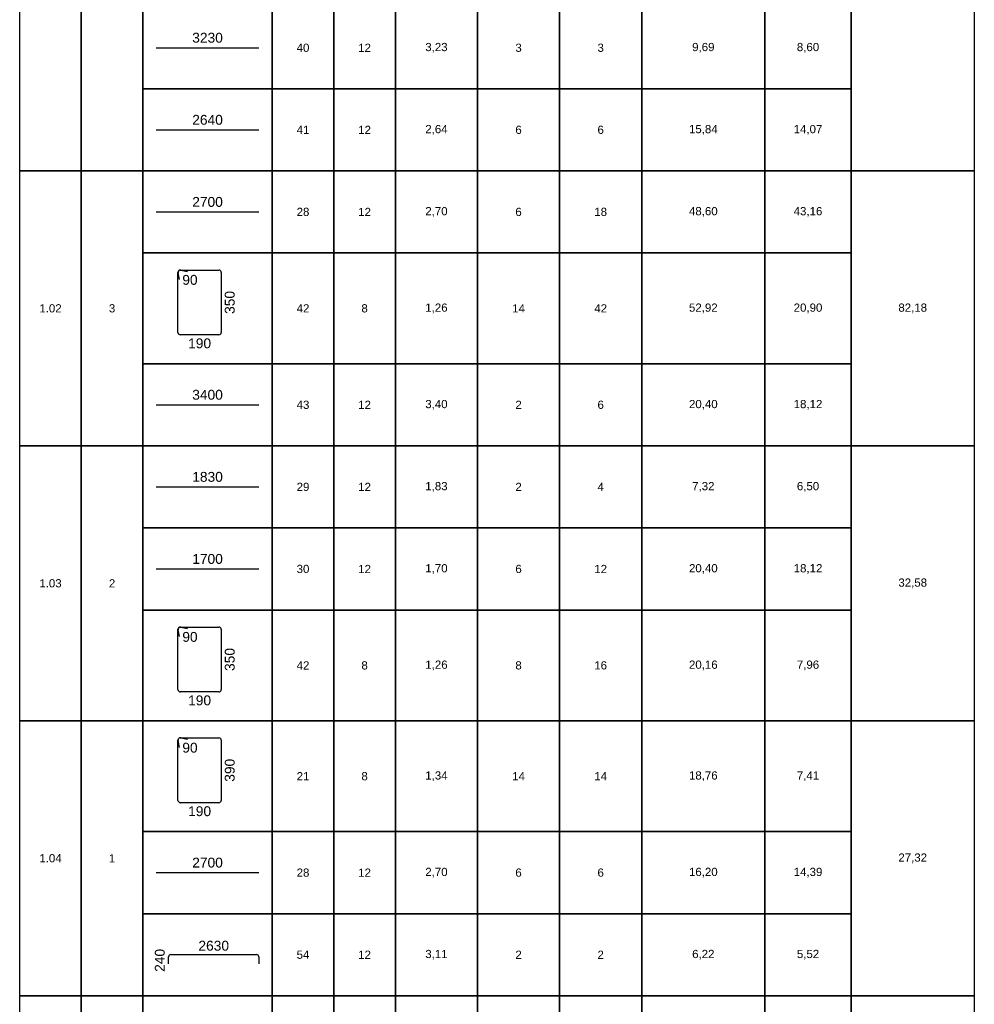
# Model space of a CAD drawing. Extents: x -1906120 to 89837, y -39133 to 303704.
# Tile 5 of 55: x -14050 to -9400, y -20015 to -15217. Entities that reach past the tile are written whole.
import ezdxf
from ezdxf.enums import TextEntityAlignment as Align

# ---------------------------------------------------------------- set-up
doc = ezdxf.new("R2010")
doc.units = 0
doc.header["$LTSCALE"] = 10
doc.header["$MEASUREMENT"] = 0
doc.layers.add('RCAD_tabele zbrojenia', color=7, linetype='Continuous')
doc.styles.add('style2', font='arial.ttf', dxfattribs={"height": 40})

msp = doc.modelspace()

# ---------------------------------------------------------------- linework, layer by layer
at = {"layer": 'RCAD_tabele zbrojenia', "color": 1}
for p, q in [((-14049.70583, -39133.42964), (-14049.70583, -1123.42964)), ((-9399.70583, -1123.42964), (-9399.70583, -39133.42964)), ((-14049.70583, -15953.42964), (-14049.70583, -14213.42964)), ((-13749.70583, -14213.42964), (-13749.70583, -15953.42964)), ((-13749.70583, -15953.42964), (-13749.70583, -14213.42964)), ((-13449.70583, -14213.42964), (-13449.70583, -15953.42964)), ((-9999.70583, -15953.42964), (-9999.70583, -14213.42964)), ((-9399.70583, -14213.42964), (-9399.70583, -15953.42964)), ((-13449.70583, -15553.42964), (-13449.70583, -15153.42964)), ((-12819.70583, -15153.42964), (-12819.70583, -15553.42964)), ((-12819.70583, -15553.42964), (-12819.70583, -15153.42964)), ((-12519.70583, -15153.42964), (-12519.70583, -15553.42964)), ((-12519.70583, -15553.42964), (-12519.70583, -15153.42964)), ((-12219.70583, -15153.42964), (-12219.70583, -15553.42964)), ((-12219.70583, -15553.42964), (-12219.70583, -15153.42964)), ((-11819.70583, -15153.42964), (-11819.70583, -15553.42964)), ((-11819.70583, -15553.42964), (-11819.70583, -15153.42964)), ((-11419.70583, -15153.42964), (-11419.70583, -15553.42964)), ((-11419.70583, -15553.42964), (-11419.70583, -15153.42964)), ((-11019.70583, -15153.42964), (-11019.70583, -15553.42964)), ((-11019.70583, -15553.42964), (-11019.70583, -15153.42964)), ((-10419.70583, -15153.42964), (-10419.70583, -15553.42964)), ((-10419.70583, -15553.42964), (-10419.70583, -15153.42964)), ((-9999.70583, -15153.42964), (-9999.70583, -15553.42964)), ((-12819.70583, -15553.42964), (-13449.70583, -15553.42964)), ((-13449.70583, -15553.42964), (-12819.70583, -15553.42964)), ((-13449.70583, -15953.42964), (-13449.70583, -15553.42964)), ((-12519.70583, -15553.42964), (-12819.70583, -15553.42964)), ((-12819.70583, -15553.42964), (-12819.70583, -15953.42964)), ((-12819.70583, -15553.42964), (-12519.70583, -15553.42964)), ((-12819.70583, -15953.42964), (-12819.70583, -15553.42964)), ((-12219.70583, -15553.42964), (-12519.70583, -15553.42964)), ((-12519.70583, -15553.42964), (-12519.70583, -15953.42964)), ((-12519.70583, -15553.42964), (-12219.70583, -15553.42964)), ((-12519.70583, -15953.42964), (-12519.70583, -15553.42964)), ((-11819.70583, -15553.42964), (-12219.70583, -15553.42964)), ((-12219.70583, -15553.42964), (-12219.70583, -15953.42964)), ((-12219.70583, -15553.42964), (-11819.70583, -15553.42964)), ((-12219.70583, -15953.42964), (-12219.70583, -15553.42964)), ((-11419.70583, -15553.42964), (-11819.70583, -15553.42964)), ((-11819.70583, -15553.42964), (-11819.70583, -15953.42964)), ((-11819.70583, -15553.42964), (-11419.70583, -15553.42964)), ((-11819.70583, -15953.42964), (-11819.70583, -15553.42964)), ((-11019.70583, -15553.42964), (-11419.70583, -15553.42964)), ((-11419.70583, -15553.42964), (-11419.70583, -15953.42964)), ((-11419.70583, -15553.42964), (-11019.70583, -15553.42964)), ((-11419.70583, -15953.42964), (-11419.70583, -15553.42964)), ((-10419.70583, -15553.42964), (-11019.70583, -15553.42964)), ((-11019.70583, -15553.42964), (-11019.70583, -15953.42964)), ((-11019.70583, -15553.42964), (-10419.70583, -15553.42964)), ((-11019.70583, -15953.42964), (-11019.70583, -15553.42964)), ((-9999.70583, -15553.42964), (-10419.70583, -15553.42964)), ((-10419.70583, -15553.42964), (-10419.70583, -15953.42964)), ((-10419.70583, -15553.42964), (-9999.70583, -15553.42964)), ((-10419.70583, -15953.42964), (-10419.70583, -15553.42964)), ((-9999.70583, -15553.42964), (-9999.70583, -15953.42964)), ((-13749.70583, -15953.42964), (-14049.70583, -15953.42964)), ((-14049.70583, -15953.42964), (-13749.70583, -15953.42964)), ((-14049.70583, -17293.42964), (-14049.70583, -15953.42964)), ((-13449.70583, -15953.42964), (-13749.70583, -15953.42964)), ((-13749.70583, -15953.42964), (-13749.70583, -17293.42964)), ((-13749.70583, -15953.42964), (-13449.70583, -15953.42964)), ((-13749.70583, -17293.42964), (-13749.70583, -15953.42964)), ((-13449.70583, -15953.42964), (-13449.70583, -17293.42964)), ((-12819.70583, -15953.42964), (-13449.70583, -15953.42964)), ((-13449.70583, -15953.42964), (-12819.70583, -15953.42964)), ((-13449.70583, -16353.42964), (-13449.70583, -15953.42964)), ((-12519.70583, -15953.42964), (-12819.70583, -15953.42964)), ((-12819.70583, -15953.42964), (-12819.70583, -16353.42964)), ((-12819.70583, -15953.42964), (-12519.70583, -15953.42964)), ((-12819.70583, -16353.42964), (-12819.70583, -15953.42964)), ((-12219.70583, -15953.42964), (-12519.70583, -15953.42964)), ((-12519.70583, -15953.42964), (-12519.70583, -16353.42964)), ((-12519.70583, -15953.42964), (-12219.70583, -15953.42964)), ((-12519.70583, -16353.42964), (-12519.70583, -15953.42964)), ((-11819.70583, -15953.42964), (-12219.70583, -15953.42964)), ((-12219.70583, -15953.42964), (-12219.70583, -16353.42964)), ((-12219.70583, -15953.42964), (-11819.70583, -15953.42964)), ((-12219.70583, -16353.42964), (-12219.70583, -15953.42964)), ((-11419.70583, -15953.42964), (-11819.70583, -15953.42964)), ((-11819.70583, -15953.42964), (-11819.70583, -16353.42964)), ((-11819.70583, -15953.42964), (-11419.70583, -15953.42964)), ((-11819.70583, -16353.42964), (-11819.70583, -15953.42964)), ((-11019.70583, -15953.42964), (-11419.70583, -15953.42964)), ((-11419.70583, -15953.42964), (-11419.70583, -16353.42964)), ((-11419.70583, -15953.42964), (-11019.70583, -15953.42964)), ((-11419.70583, -16353.42964), (-11419.70583, -15953.42964)), ((-10419.70583, -15953.42964), (-11019.70583, -15953.42964)), ((-11019.70583, -15953.42964), (-11019.70583, -16353.42964)), ((-11019.70583, -15953.42964), (-10419.70583, -15953.42964)), ((-11019.70583, -16353.42964), (-11019.70583, -15953.42964)), ((-9999.70583, -15953.42964), (-10419.70583, -15953.42964)), ((-10419.70583, -15953.42964), (-10419.70583, -16353.42964)), ((-10419.70583, -15953.42964), (-9999.70583, -15953.42964)), ((-10419.70583, -16353.42964), (-10419.70583, -15953.42964)), ((-9399.70583, -15953.42964), (-9999.70583, -15953.42964)), ((-9999.70583, -15953.42964), (-9399.70583, -15953.42964)), ((-9999.70583, -17293.42964), (-9999.70583, -15953.42964)), ((-9999.70583, -15953.42964), (-9999.70583, -16353.42964)), ((-9399.70583, -15953.42964), (-9399.70583, -17293.42964)), ((-12819.70583, -16353.42964), (-13449.70583, -16353.42964)), ((-13449.70583, -16353.42964), (-12819.70583, -16353.42964)), ((-13449.70583, -16893.42964), (-13449.70583, -16353.42964)), ((-12519.70583, -16353.42964), (-12819.70583, -16353.42964)), ((-12819.70583, -16353.42964), (-12819.70583, -16893.42964)), ((-12819.70583, -16353.42964), (-12519.70583, -16353.42964)), ((-12819.70583, -16893.42964), (-12819.70583, -16353.42964)), ((-12219.70583, -16353.42964), (-12519.70583, -16353.42964)), ((-12519.70583, -16353.42964), (-12519.70583, -16893.42964)), ((-12519.70583, -16353.42964), (-12219.70583, -16353.42964)), ((-12519.70583, -16893.42964), (-12519.70583, -16353.42964)), ((-11819.70583, -16353.42964), (-12219.70583, -16353.42964)), ((-12219.70583, -16353.42964), (-12219.70583, -16893.42964)), ((-12219.70583, -16353.42964), (-11819.70583, -16353.42964)), ((-12219.70583, -16893.42964), (-12219.70583, -16353.42964)), ((-11419.70583, -16353.42964), (-11819.70583, -16353.42964)), ((-11819.70583, -16353.42964), (-11819.70583, -16893.42964)), ((-11819.70583, -16353.42964), (-11419.70583, -16353.42964)), ((-11819.70583, -16893.42964), (-11819.70583, -16353.42964)), ((-11019.70583, -16353.42964), (-11419.70583, -16353.42964)), ((-11419.70583, -16353.42964), (-11419.70583, -16893.42964)), ((-11419.70583, -16353.42964), (-11019.70583, -16353.42964)), ((-11419.70583, -16893.42964), (-11419.70583, -16353.42964)), ((-10419.70583, -16353.42964), (-11019.70583, -16353.42964)), ((-11019.70583, -16353.42964), (-11019.70583, -16893.42964)), ((-11019.70583, -16353.42964), (-10419.70583, -16353.42964)), ((-11019.70583, -16893.42964), (-11019.70583, -16353.42964)), ((-9999.70583, -16353.42964), (-10419.70583, -16353.42964)), ((-10419.70583, -16353.42964), (-10419.70583, -16893.42964)), ((-10419.70583, -16353.42964), (-9999.70583, -16353.42964)), ((-10419.70583, -16893.42964), (-10419.70583, -16353.42964)), ((-9999.70583, -16353.42964), (-9999.70583, -16893.42964)), ((-12819.70583, -16893.42964), (-13449.70583, -16893.42964)), ((-13449.70583, -16893.42964), (-12819.70583, -16893.42964)), ((-13449.70583, -17293.42964), (-13449.70583, -16893.42964)), ((-12519.70583, -16893.42964), (-12819.70583, -16893.42964)), ((-12819.70583, -16893.42964), (-12819.70583, -17293.42964)), ((-12819.70583, -16893.42964), (-12519.70583, -16893.42964)), ((-12819.70583, -17293.42964), (-12819.70583, -16893.42964)), ((-12219.70583, -16893.42964), (-12519.70583, -16893.42964)), ((-12519.70583, -16893.42964), (-12519.70583, -17293.42964)), ((-12519.70583, -16893.42964), (-12219.70583, -16893.42964)), ((-12519.70583, -17293.42964), (-12519.70583, -16893.42964)), ((-11819.70583, -16893.42964), (-12219.70583, -16893.42964)), ((-12219.70583, -16893.42964), (-12219.70583, -17293.42964)), ((-12219.70583, -16893.42964), (-11819.70583, -16893.42964)), ((-12219.70583, -17293.42964), (-12219.70583, -16893.42964)), ((-11419.70583, -16893.42964), (-11819.70583, -16893.42964)), ((-11819.70583, -16893.42964), (-11819.70583, -17293.42964)), ((-11819.70583, -16893.42964), (-11419.70583, -16893.42964)), ((-11819.70583, -17293.42964), (-11819.70583, -16893.42964)), ((-11019.70583, -16893.42964), (-11419.70583, -16893.42964)), ((-11419.70583, -16893.42964), (-11419.70583, -17293.42964)), ((-11419.70583, -16893.42964), (-11019.70583, -16893.42964)), ((-11419.70583, -17293.42964), (-11419.70583, -16893.42964)), ((-10419.70583, -16893.42964), (-11019.70583, -16893.42964)), ((-11019.70583, -16893.42964), (-11019.70583, -17293.42964)), ((-11019.70583, -16893.42964), (-10419.70583, -16893.42964)), ((-11019.70583, -17293.42964), (-11019.70583, -16893.42964)), ((-9999.70583, -16893.42964), (-10419.70583, -16893.42964)), ((-10419.70583, -16893.42964), (-10419.70583, -17293.42964)), ((-10419.70583, -16893.42964), (-9999.70583, -16893.42964)), ((-10419.70583, -17293.42964), (-10419.70583, -16893.42964)), ((-9999.70583, -16893.42964), (-9999.70583, -17293.42964)), ((-13749.70583, -17293.42964), (-14049.70583, -17293.42964)), ((-14049.70583, -17293.42964), (-13749.70583, -17293.42964)), ((-14049.70583, -18633.42964), (-14049.70583, -17293.42964)), ((-13449.70583, -17293.42964), (-13749.70583, -17293.42964)), ((-13749.70583, -17293.42964), (-13749.70583, -18633.42964)), ((-13749.70583, -17293.42964), (-13449.70583, -17293.42964)), ((-13749.70583, -18633.42964), (-13749.70583, -17293.42964)), ((-13449.70583, -17293.42964), (-13449.70583, -18633.42964)), ((-12819.70583, -17293.42964), (-13449.70583, -17293.42964)), ((-13449.70583, -17293.42964), (-12819.70583, -17293.42964)), ((-13449.70583, -17693.42964), (-13449.70583, -17293.42964)), ((-12519.70583, -17293.42964), (-12819.70583, -17293.42964)), ((-12819.70583, -17293.42964), (-12819.70583, -17693.42964)), ((-12819.70583, -17293.42964), (-12519.70583, -17293.42964)), ((-12819.70583, -17693.42964), (-12819.70583, -17293.42964)), ((-12219.70583, -17293.42964), (-12519.70583, -17293.42964)), ((-12519.70583, -17293.42964), (-12519.70583, -17693.42964)), ((-12519.70583, -17293.42964), (-12219.70583, -17293.42964)), ((-12519.70583, -17693.42964), (-12519.70583, -17293.42964)), ((-11819.70583, -17293.42964), (-12219.70583, -17293.42964)), ((-12219.70583, -17293.42964), (-12219.70583, -17693.42964)), ((-12219.70583, -17293.42964), (-11819.70583, -17293.42964)), ((-12219.70583, -17693.42964), (-12219.70583, -17293.42964)), ((-11419.70583, -17293.42964), (-11819.70583, -17293.42964)), ((-11819.70583, -17293.42964), (-11819.70583, -17693.42964)), ((-11819.70583, -17293.42964), (-11419.70583, -17293.42964)), ((-11819.70583, -17693.42964), (-11819.70583, -17293.42964)), ((-11019.70583, -17293.42964), (-11419.70583, -17293.42964)), ((-11419.70583, -17293.42964), (-11419.70583, -17693.42964)), ((-11419.70583, -17293.42964), (-11019.70583, -17293.42964)), ((-11419.70583, -17693.42964), (-11419.70583, -17293.42964)), ((-10419.70583, -17293.42964), (-11019.70583, -17293.42964)), ((-11019.70583, -17293.42964), (-11019.70583, -17693.42964)), ((-11019.70583, -17293.42964), (-10419.70583, -17293.42964)), ((-11019.70583, -17693.42964), (-11019.70583, -17293.42964)), ((-9999.70583, -17293.42964), (-10419.70583, -17293.42964)), ((-10419.70583, -17293.42964), (-10419.70583, -17693.42964)), ((-10419.70583, -17293.42964), (-9999.70583, -17293.42964)), ((-10419.70583, -17693.42964), (-10419.70583, -17293.42964)), ((-9399.70583, -17293.42964), (-9999.70583, -17293.42964)), ((-9999.70583, -17293.42964), (-9399.70583, -17293.42964)), ((-9999.70583, -18633.42964), (-9999.70583, -17293.42964)), ((-9999.70583, -17293.42964), (-9999.70583, -17693.42964)), ((-9399.70583, -17293.42964), (-9399.70583, -18633.42964)), ((-12819.70583, -17693.42964), (-13449.70583, -17693.42964)), ((-13449.70583, -17693.42964), (-12819.70583, -17693.42964)), ((-13449.70583, -18093.42964), (-13449.70583, -17693.42964)), ((-12519.70583, -17693.42964), (-12819.70583, -17693.42964)), ((-12819.70583, -17693.42964), (-12819.70583, -18093.42964)), ((-12819.70583, -17693.42964), (-12519.70583, -17693.42964)), ((-12819.70583, -18093.42964), (-12819.70583, -17693.42964)), ((-12219.70583, -17693.42964), (-12519.70583, -17693.42964)), ((-12519.70583, -17693.42964), (-12519.70583, -18093.42964)), ((-12519.70583, -17693.42964), (-12219.70583, -17693.42964)), ((-12519.70583, -18093.42964), (-12519.70583, -17693.42964)), ((-11819.70583, -17693.42964), (-12219.70583, -17693.42964)), ((-12219.70583, -17693.42964), (-12219.70583, -18093.42964)), ((-12219.70583, -17693.42964), (-11819.70583, -17693.42964)), ((-12219.70583, -18093.42964), (-12219.70583, -17693.42964)), ((-11419.70583, -17693.42964), (-11819.70583, -17693.42964)), ((-11819.70583, -17693.42964), (-11819.70583, -18093.42964)), ((-11819.70583, -17693.42964), (-11419.70583, -17693.42964)), ((-11819.70583, -18093.42964), (-11819.70583, -17693.42964)), ((-11019.70583, -17693.42964), (-11419.70583, -17693.42964)), ((-11419.70583, -17693.42964), (-11419.70583, -18093.42964)), ((-11419.70583, -17693.42964), (-11019.70583, -17693.42964)), ((-11419.70583, -18093.42964), (-11419.70583, -17693.42964)), ((-10419.70583, -17693.42964), (-11019.70583, -17693.42964)), ((-11019.70583, -17693.42964), (-11019.70583, -18093.42964)), ((-11019.70583, -17693.42964), (-10419.70583, -17693.42964)), ((-11019.70583, -18093.42964), (-11019.70583, -17693.42964)), ((-9999.70583, -17693.42964), (-10419.70583, -17693.42964)), ((-10419.70583, -17693.42964), (-10419.70583, -18093.42964)), ((-10419.70583, -17693.42964), (-9999.70583, -17693.42964)), ((-10419.70583, -18093.42964), (-10419.70583, -17693.42964)), ((-9999.70583, -17693.42964), (-9999.70583, -18093.42964)), ((-12819.70583, -18093.42964), (-13449.70583, -18093.42964)), ((-13449.70583, -18093.42964), (-12819.70583, -18093.42964)), ((-13449.70583, -18633.42964), (-13449.70583, -18093.42964)), ((-12519.70583, -18093.42964), (-12819.70583, -18093.42964)), ((-12819.70583, -18093.42964), (-12819.70583, -18633.42964)), ((-12819.70583, -18093.42964), (-12519.70583, -18093.42964)), ((-12819.70583, -18633.42964), (-12819.70583, -18093.42964)), ((-12219.70583, -18093.42964), (-12519.70583, -18093.42964)), ((-12519.70583, -18093.42964), (-12519.70583, -18633.42964)), ((-12519.70583, -18093.42964), (-12219.70583, -18093.42964)), ((-12519.70583, -18633.42964), (-12519.70583, -18093.42964)), ((-11819.70583, -18093.42964), (-12219.70583, -18093.42964)), ((-12219.70583, -18093.42964), (-12219.70583, -18633.42964)), ((-12219.70583, -18093.42964), (-11819.70583, -18093.42964)), ((-12219.70583, -18633.42964), (-12219.70583, -18093.42964)), ((-11419.70583, -18093.42964), (-11819.70583, -18093.42964)), ((-11819.70583, -18093.42964), (-11819.70583, -18633.42964)), ((-11819.70583, -18093.42964), (-11419.70583, -18093.42964)), ((-11819.70583, -18633.42964), (-11819.70583, -18093.42964)), ((-11019.70583, -18093.42964), (-11419.70583, -18093.42964)), ((-11419.70583, -18093.42964), (-11419.70583, -18633.42964)), ((-11419.70583, -18093.42964), (-11019.70583, -18093.42964)), ((-11419.70583, -18633.42964), (-11419.70583, -18093.42964)), ((-10419.70583, -18093.42964), (-11019.70583, -18093.42964)), ((-11019.70583, -18093.42964), (-11019.70583, -18633.42964)), ((-11019.70583, -18093.42964), (-10419.70583, -18093.42964)), ((-11019.70583, -18633.42964), (-11019.70583, -18093.42964)), ((-9999.70583, -18093.42964), (-10419.70583, -18093.42964)), ((-10419.70583, -18093.42964), (-10419.70583, -18633.42964)), ((-10419.70583, -18093.42964), (-9999.70583, -18093.42964)), ((-10419.70583, -18633.42964), (-10419.70583, -18093.42964)), ((-9999.70583, -18093.42964), (-9999.70583, -18633.42964)), ((-13749.70583, -18633.42964), (-14049.70583, -18633.42964)), ((-14049.70583, -18633.42964), (-13749.70583, -18633.42964)), ((-14049.70583, -19973.42964), (-14049.70583, -18633.42964)), ((-13449.70583, -18633.42964), (-13749.70583, -18633.42964)), ((-13749.70583, -18633.42964), (-13749.70583, -19973.42964)), ((-13749.70583, -18633.42964), (-13449.70583, -18633.42964)), ((-13749.70583, -19973.42964), (-13749.70583, -18633.42964)), ((-13449.70583, -18633.42964), (-13449.70583, -19973.42964)), ((-12819.70583, -18633.42964), (-13449.70583, -18633.42964)), ((-13449.70583, -18633.42964), (-12819.70583, -18633.42964)), ((-13449.70583, -19173.42964), (-13449.70583, -18633.42964)), ((-12519.70583, -18633.42964), (-12819.70583, -18633.42964)), ((-12819.70583, -18633.42964), (-12819.70583, -19173.42964)), ((-12819.70583, -18633.42964), (-12519.70583, -18633.42964)), ((-12819.70583, -19173.42964), (-12819.70583, -18633.42964)), ((-12219.70583, -18633.42964), (-12519.70583, -18633.42964)), ((-12519.70583, -18633.42964), (-12519.70583, -19173.42964)), ((-12519.70583, -18633.42964), (-12219.70583, -18633.42964)), ((-12519.70583, -19173.42964), (-12519.70583, -18633.42964)), ((-11819.70583, -18633.42964), (-12219.70583, -18633.42964)), ((-12219.70583, -18633.42964), (-12219.70583, -19173.42964)), ((-12219.70583, -18633.42964), (-11819.70583, -18633.42964)), ((-12219.70583, -19173.42964), (-12219.70583, -18633.42964)), ((-11419.70583, -18633.42964), (-11819.70583, -18633.42964)), ((-11819.70583, -18633.42964), (-11819.70583, -19173.42964)), ((-11819.70583, -18633.42964), (-11419.70583, -18633.42964)), ((-11819.70583, -19173.42964), (-11819.70583, -18633.42964)), ((-11019.70583, -18633.42964), (-11419.70583, -18633.42964)), ((-11419.70583, -18633.42964), (-11419.70583, -19173.42964)), ((-11419.70583, -18633.42964), (-11019.70583, -18633.42964)), ((-11419.70583, -19173.42964), (-11419.70583, -18633.42964)), ((-10419.70583, -18633.42964), (-11019.70583, -18633.42964)), ((-11019.70583, -18633.42964), (-11019.70583, -19173.42964)), ((-11019.70583, -18633.42964), (-10419.70583, -18633.42964)), ((-11019.70583, -19173.42964), (-11019.70583, -18633.42964)), ((-9999.70583, -18633.42964), (-10419.70583, -18633.42964)), ((-10419.70583, -18633.42964), (-10419.70583, -19173.42964)), ((-10419.70583, -18633.42964), (-9999.70583, -18633.42964)), ((-10419.70583, -19173.42964), (-10419.70583, -18633.42964)), ((-9399.70583, -18633.42964), (-9999.70583, -18633.42964)), ((-9999.70583, -18633.42964), (-9399.70583, -18633.42964)), ((-9999.70583, -19973.42964), (-9999.70583, -18633.42964)), ((-9999.70583, -18633.42964), (-9999.70583, -19173.42964)), ((-9399.70583, -18633.42964), (-9399.70583, -19973.42964)), ((-12819.70583, -19173.42964), (-13449.70583, -19173.42964)), ((-13449.70583, -19173.42964), (-12819.70583, -19173.42964)), ((-13449.70583, -19573.42964), (-13449.70583, -19173.42964)), ((-12519.70583, -19173.42964), (-12819.70583, -19173.42964)), ((-12819.70583, -19173.42964), (-12819.70583, -19573.42964)), ((-12819.70583, -19173.42964), (-12519.70583, -19173.42964)), ((-12819.70583, -19573.42964), (-12819.70583, -19173.42964)), ((-12219.70583, -19173.42964), (-12519.70583, -19173.42964)), ((-12519.70583, -19173.42964), (-12519.70583, -19573.42964)), ((-12519.70583, -19173.42964), (-12219.70583, -19173.42964)), ((-12519.70583, -19573.42964), (-12519.70583, -19173.42964)), ((-11819.70583, -19173.42964), (-12219.70583, -19173.42964)), ((-12219.70583, -19173.42964), (-12219.70583, -19573.42964)), ((-12219.70583, -19173.42964), (-11819.70583, -19173.42964)), ((-12219.70583, -19573.42964), (-12219.70583, -19173.42964)), ((-11419.70583, -19173.42964), (-11819.70583, -19173.42964)), ((-11819.70583, -19173.42964), (-11819.70583, -19573.42964)), ((-11819.70583, -19173.42964), (-11419.70583, -19173.42964)), ((-11819.70583, -19573.42964), (-11819.70583, -19173.42964)), ((-11019.70583, -19173.42964), (-11419.70583, -19173.42964)), ((-11419.70583, -19173.42964), (-11419.70583, -19573.42964)), ((-11419.70583, -19173.42964), (-11019.70583, -19173.42964)), ((-11419.70583, -19573.42964), (-11419.70583, -19173.42964)), ((-10419.70583, -19173.42964), (-11019.70583, -19173.42964)), ((-11019.70583, -19173.42964), (-11019.70583, -19573.42964)), ((-11019.70583, -19173.42964), (-10419.70583, -19173.42964)), ((-11019.70583, -19573.42964), (-11019.70583, -19173.42964)), ((-9999.70583, -19173.42964), (-10419.70583, -19173.42964)), ((-10419.70583, -19173.42964), (-10419.70583, -19573.42964)), ((-10419.70583, -19173.42964), (-9999.70583, -19173.42964)), ((-10419.70583, -19573.42964), (-10419.70583, -19173.42964)), ((-9999.70583, -19173.42964), (-9999.70583, -19573.42964)), ((-12819.70583, -19573.42964), (-13449.70583, -19573.42964)), ((-13449.70583, -19573.42964), (-12819.70583, -19573.42964)), ((-13449.70583, -19973.42964), (-13449.70583, -19573.42964)), ((-12519.70583, -19573.42964), (-12819.70583, -19573.42964)), ((-12819.70583, -19573.42964), (-12819.70583, -19973.42964)), ((-12819.70583, -19573.42964), (-12519.70583, -19573.42964)), ((-12819.70583, -19973.42964), (-12819.70583, -19573.42964)), ((-12219.70583, -19573.42964), (-12519.70583, -19573.42964)), ((-12519.70583, -19573.42964), (-12519.70583, -19973.42964)), ((-12519.70583, -19573.42964), (-12219.70583, -19573.42964)), ((-12519.70583, -19973.42964), (-12519.70583, -19573.42964)), ((-11819.70583, -19573.42964), (-12219.70583, -19573.42964)), ((-12219.70583, -19573.42964), (-12219.70583, -19973.42964)), ((-12219.70583, -19573.42964), (-11819.70583, -19573.42964)), ((-12219.70583, -19973.42964), (-12219.70583, -19573.42964)), ((-11419.70583, -19573.42964), (-11819.70583, -19573.42964)), ((-11819.70583, -19573.42964), (-11819.70583, -19973.42964)), ((-11819.70583, -19573.42964), (-11419.70583, -19573.42964)), ((-11819.70583, -19973.42964), (-11819.70583, -19573.42964)), ((-11019.70583, -19573.42964), (-11419.70583, -19573.42964)), ((-11419.70583, -19573.42964), (-11419.70583, -19973.42964)), ((-11419.70583, -19573.42964), (-11019.70583, -19573.42964)), ((-11419.70583, -19973.42964), (-11419.70583, -19573.42964)), ((-10419.70583, -19573.42964), (-11019.70583, -19573.42964)), ((-11019.70583, -19573.42964), (-11019.70583, -19973.42964)), ((-11019.70583, -19573.42964), (-10419.70583, -19573.42964)), ((-11019.70583, -19973.42964), (-11019.70583, -19573.42964)), ((-9999.70583, -19573.42964), (-10419.70583, -19573.42964)), ((-10419.70583, -19573.42964), (-10419.70583, -19973.42964)), ((-10419.70583, -19573.42964), (-9999.70583, -19573.42964)), ((-10419.70583, -19973.42964), (-10419.70583, -19573.42964)), ((-9999.70583, -19573.42964), (-9999.70583, -19973.42964)), ((-13749.70583, -19973.42964), (-14049.70583, -19973.42964)), ((-14049.70583, -19973.42964), (-13749.70583, -19973.42964)), ((-14049.70583, -21313.42964), (-14049.70583, -19973.42964)), ((-13449.70583, -19973.42964), (-13749.70583, -19973.42964)), ((-13749.70583, -19973.42964), (-13749.70583, -21313.42964)), ((-13749.70583, -19973.42964), (-13449.70583, -19973.42964)), ((-13749.70583, -21313.42964), (-13749.70583, -19973.42964)), ((-13449.70583, -19973.42964), (-13449.70583, -21313.42964)), ((-12819.70583, -19973.42964), (-13449.70583, -19973.42964)), ((-13449.70583, -19973.42964), (-12819.70583, -19973.42964)), ((-13449.70583, -20513.42964), (-13449.70583, -19973.42964)), ((-12519.70583, -19973.42964), (-12819.70583, -19973.42964)), ((-12819.70583, -19973.42964), (-12819.70583, -20513.42964)), ((-12819.70583, -19973.42964), (-12519.70583, -19973.42964)), ((-12819.70583, -20513.42964), (-12819.70583, -19973.42964)), ((-12219.70583, -19973.42964), (-12519.70583, -19973.42964)), ((-12519.70583, -19973.42964), (-12519.70583, -20513.42964)), ((-12519.70583, -19973.42964), (-12219.70583, -19973.42964)), ((-12519.70583, -20513.42964), (-12519.70583, -19973.42964)), ((-11819.70583, -19973.42964), (-12219.70583, -19973.42964)), ((-12219.70583, -19973.42964), (-12219.70583, -20513.42964)), ((-12219.70583, -19973.42964), (-11819.70583, -19973.42964)), ((-12219.70583, -20513.42964), (-12219.70583, -19973.42964)), ((-11419.70583, -19973.42964), (-11819.70583, -19973.42964)), ((-11819.70583, -19973.42964), (-11819.70583, -20513.42964)), ((-11819.70583, -19973.42964), (-11419.70583, -19973.42964)), ((-11819.70583, -20513.42964), (-11819.70583, -19973.42964)), ((-11019.70583, -19973.42964), (-11419.70583, -19973.42964)), ((-11419.70583, -19973.42964), (-11419.70583, -20513.42964)), ((-11419.70583, -19973.42964), (-11019.70583, -19973.42964)), ((-11419.70583, -20513.42964), (-11419.70583, -19973.42964)), ((-10419.70583, -19973.42964), (-11019.70583, -19973.42964)), ((-11019.70583, -19973.42964), (-11019.70583, -20513.42964)), ((-11019.70583, -19973.42964), (-10419.70583, -19973.42964)), ((-11019.70583, -20513.42964), (-11019.70583, -19973.42964)), ((-9999.70583, -19973.42964), (-10419.70583, -19973.42964)), ((-10419.70583, -19973.42964), (-10419.70583, -20513.42964)), ((-10419.70583, -19973.42964), (-9999.70583, -19973.42964)), ((-10419.70583, -20513.42964), (-10419.70583, -19973.42964)), ((-9399.70583, -19973.42964), (-9999.70583, -19973.42964)), ((-9999.70583, -19973.42964), (-9399.70583, -19973.42964)), ((-9999.70583, -21313.42964), (-9999.70583, -19973.42964)), ((-9999.70583, -19973.42964), (-9999.70583, -20513.42964)), ((-9399.70583, -19973.42964), (-9399.70583, -21313.42964))]:
    msp.add_line(p, q, dxfattribs=at)
at = {"layer": 'RCAD_tabele zbrojenia', "color": 4}
for p, q in [((-13384.21078, -15353.42964), (-12885.20088, -15353.42964)), ((-13384.21078, -15753.42964), (-12885.20088, -15753.42964)), ((-13384.21078, -16153.42964), (-12885.20088, -16153.42964)), ((-13278.63581, -16741.01022), (-13278.63581, -16447.84859)), ((-13271.71828, -16483.10899), (-13278.41029, -16450.09627)), ((-13267.32212, -16436.5349), (-13079.4235, -16436.5349)), ((-13265.07443, -16436.76042), (-13232.06171, -16443.45243)), ((-13068.1098, -16447.84859), (-13068.1098, -16741.01022)), ((-13079.4235, -16752.32391), (-13267.32212, -16752.32391)), ((-13384.21078, -17093.42964), (-12885.20088, -17093.42964)), ((-13384.21078, -17493.42964), (-12885.20088, -17493.42964)), ((-13384.21078, -17893.42964), (-12885.20088, -17893.42964)), ((-13267.32212, -18176.5349), (-13079.4235, -18176.5349)), ((-13265.07443, -18176.76042), (-13232.06171, -18183.45243)), ((-13278.63581, -18481.01022), (-13278.63581, -18187.84859)), ((-13271.71828, -18223.10899), (-13278.41029, -18190.09627)), ((-13068.1098, -18187.84859), (-13068.1098, -18481.01022)), ((-13079.4235, -18492.32391), (-13267.32212, -18492.32391)), ((-13278.63581, -19021.01022), (-13278.63581, -18727.84859)), ((-13271.71828, -18763.10899), (-13278.41029, -18730.09627)), ((-13267.32212, -18716.5349), (-13079.4235, -18716.5349)), ((-13265.07443, -18716.76042), (-13232.06171, -18723.45243)), ((-13068.1098, -18727.84859), (-13068.1098, -19021.01022)), ((-13079.4235, -19032.32391), (-13267.32212, -19032.32391)), ((-13384.21078, -19373.42964), (-12885.20088, -19373.42964)), ((-13324.20156, -19818.52086), (-13324.20156, -19783.37692)), ((-13313.43447, -19772.60983), (-12895.66942, -19772.60983)), ((-12884.90232, -19783.37692), (-12884.90232, -19818.52086))]:
    msp.add_line(p, q, dxfattribs=at)
for centre, radius, start, end in [((-13267.32212, -16447.84859), 11.31369, 90, 191.4591559), ((-13267.32212, -16447.84859), 11.31369, 78.5408441, 180), ((-13079.4235, -16447.84859), 11.31369, 0, 90), ((-13267.32212, -16741.01022), 11.31369, 180, 270), ((-13079.4235, -16741.01022), 11.31369, 270, 0), ((-13267.32212, -18187.84859), 11.31369, 90, 191.4591559), ((-13267.32212, -18187.84859), 11.31369, 78.5408441, 180), ((-13079.4235, -18187.84859), 11.31369, 0, 90), ((-13267.32212, -18481.01022), 11.31369, 180, 270), ((-13079.4235, -18481.01022), 11.31369, 270, 0), ((-13267.32212, -18727.84859), 11.31369, 90, 191.4591559), ((-13267.32212, -18727.84859), 11.31369, 78.5408441, 180), ((-13079.4235, -18727.84859), 11.31369, 0, 90), ((-13267.32212, -19021.01022), 11.31369, 180, 270), ((-13079.4235, -19021.01022), 11.31369, 270, 0), ((-13313.43447, -19783.37692), 10.76709, 90, 180), ((-12895.66942, -19783.37692), 10.76709, 0, 90)]:
    msp.add_arc(centre, radius, start, end, dxfattribs=at)

# ---------------------------------------------------------------- texts
at = {"layer": 'RCAD_tabele zbrojenia', "color": 2, "style": 'style2'}
for s, p in [('3230', (-13134.70583, -15304.42964)), ('2640', (-13134.70583, -15704.42964)), ('2700', (-13134.70583, -16104.42964)), ('90', (-13220.34746, -16484.35611)), ('190', (-13173.37281, -16793.80533)), ('3400', (-13134.70583, -17044.42964)), ('1830', (-13134.70583, -17444.42964)), ('1700', (-13134.70583, -17844.42964)), ('90', (-13220.34746, -18224.35611)), ('190', (-13173.37281, -18533.80533)), ('90', (-13220.34746, -18764.35611)), ('190', (-13173.37281, -19073.80533)), ('2700', (-13134.70583, -19324.42964)), ('2630', (-13104.55194, -19729.47308))]:
    msp.add_text(s, height=48, dxfattribs=at).set_placement(p, align=Align.MIDDLE_CENTER)
for s, p in [('350', (-13026.62838, -16594.4294)), ('350', (-13026.62838, -18334.4294)), ('390', (-13026.62838, -18874.4294)), ('240', (-13367.33831, -19800.94889))]:
    msp.add_text(s, height=48, rotation=90, dxfattribs=at).set_placement(p, align=Align.MIDDLE_CENTER)
at = {"layer": 'RCAD_tabele zbrojenia', "color": 2, "char_height": 40, "attachment_point": 5, "style": 'style2'}
for s, insert, width in [('40', (-12669.70583, -15353.42964), 300), ('12', (-12369.70583, -15353.42964), 300), ('3,23', (-12019.70583, -15353.42964), 400), ('3', (-11619.70583, -15353.42964), 400), ('3', (-11219.70583, -15353.42964), 400), ('9,69', (-10719.70583, -15353.42964), 600), ('8,60', (-10209.70583, -15353.42964), 420), ('41', (-12669.70583, -15753.42964), 300), ('12', (-12369.70583, -15753.42964), 300), ('2,64', (-12019.70583, -15753.42964), 400), ('6', (-11619.70583, -15753.42964), 400), ('6', (-11219.70583, -15753.42964), 400), ('15,84', (-10719.70583, -15753.42964), 600), ('14,07', (-10209.70583, -15753.42964), 420), ('28', (-12669.70583, -16153.42964), 300), ('12', (-12369.70583, -16153.42964), 300), ('2,70', (-12019.70583, -16153.42964), 400), ('6', (-11619.70583, -16153.42964), 400), ('18', (-11219.70583, -16153.42964), 400), ('48,60', (-10719.70583, -16153.42964), 600), ('43,16', (-10209.70583, -16153.42964), 420), ('1.02', (-13899.70583, -16623.42964), 300), ('3', (-13599.70583, -16623.42964), 300), ('42', (-12669.70583, -16623.42964), 300), ('8', (-12369.70583, -16623.42964), 300), ('1,26', (-12019.70583, -16623.42964), 400), ('14', (-11619.70583, -16623.42964), 400), ('42', (-11219.70583, -16623.42964), 400), ('52,92', (-10719.70583, -16623.42964), 600), ('20,90', (-10209.70583, -16623.42964), 420), ('82,18', (-9699.70583, -16623.42964), 600), ('43', (-12669.70583, -17093.42964), 300), ('12', (-12369.70583, -17093.42964), 300), ('3,40', (-12019.70583, -17093.42964), 400), ('2', (-11619.70583, -17093.42964), 400), ('6', (-11219.70583, -17093.42964), 400), ('20,40', (-10719.70583, -17093.42964), 600), ('18,12', (-10209.70583, -17093.42964), 420), ('29', (-12669.70583, -17493.42964), 300), ('12', (-12369.70583, -17493.42964), 300), ('1,83', (-12019.70583, -17493.42964), 400), ('2', (-11619.70583, -17493.42964), 400), ('4', (-11219.70583, -17493.42964), 400), ('7,32', (-10719.70583, -17493.42964), 600), ('6,50', (-10209.70583, -17493.42964), 420), ('30', (-12669.70583, -17893.42964), 300), ('12', (-12369.70583, -17893.42964), 300), ('1,70', (-12019.70583, -17893.42964), 400), ('6', (-11619.70583, -17893.42964), 400), ('12', (-11219.70583, -17893.42964), 400), ('20,40', (-10719.70583, -17893.42964), 600), ('18,12', (-10209.70583, -17893.42964), 420), ('1.03', (-13899.70583, -17963.42964), 300), ('2', (-13599.70583, -17963.42964), 300), ('32,58', (-9699.70583, -17963.42964), 600), ('42', (-12669.70583, -18363.42964), 300), ('8', (-12369.70583, -18363.42964), 300), ('1,26', (-12019.70583, -18363.42964), 400), ('8', (-11619.70583, -18363.42964), 400), ('16', (-11219.70583, -18363.42964), 400), ('20,16', (-10719.70583, -18363.42964), 600), ('7,96', (-10209.70583, -18363.42964), 420), ('21', (-12669.70583, -18903.42964), 300), ('8', (-12369.70583, -18903.42964), 300), ('1,34', (-12019.70583, -18903.42964), 400), ('14', (-11619.70583, -18903.42964), 400), ('14', (-11219.70583, -18903.42964), 400), ('18,76', (-10719.70583, -18903.42964), 600), ('7,41', (-10209.70583, -18903.42964), 420), ('1.04', (-13899.70583, -19303.42964), 300), ('1', (-13599.70583, -19303.42964), 300), ('27,32', (-9699.70583, -19303.42964), 600), ('28', (-12669.70583, -19373.42964), 300), ('12', (-12369.70583, -19373.42964), 300), ('2,70', (-12019.70583, -19373.42964), 400), ('6', (-11619.70583, -19373.42964), 400), ('6', (-11219.70583, -19373.42964), 400), ('16,20', (-10719.70583, -19373.42964), 600), ('14,39', (-10209.70583, -19373.42964), 420), ('54', (-12669.70583, -19773.42964), 300), ('12', (-12369.70583, -19773.42964), 300), ('3,11', (-12019.70583, -19773.42964), 400), ('2', (-11619.70583, -19773.42964), 400), ('2', (-11219.70583, -19773.42964), 400), ('6,22', (-10719.70583, -19773.42964), 600), ('5,52', (-10209.70583, -19773.42964), 420)]:
    msp.add_mtext(s, dxfattribs=dict(at, insert=insert, width=width))

doc.saveas('drawing.dxf')
